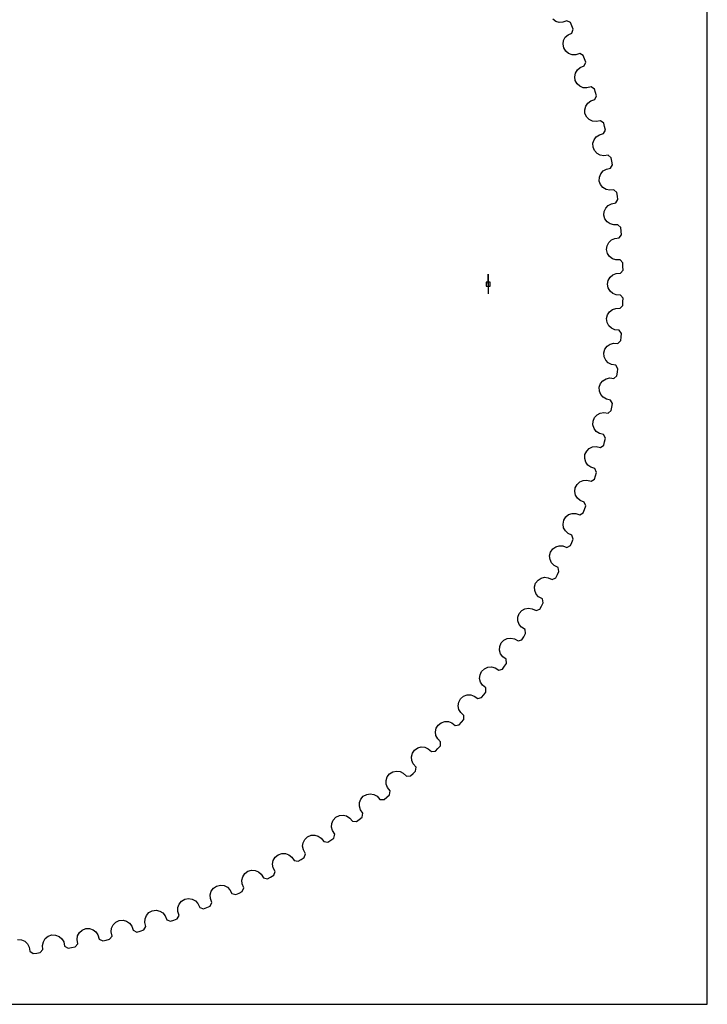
# Model space of a CAD drawing. Extents: x 0 to 216, y 0 to 279.
# Tile 2 of 3: x 115 to 216, y 0 to 144. Entities that reach past the tile are written whole.
import ezdxf

# ---------------------------------------------------------------- set-up
doc = ezdxf.new("R2010")
doc.units = 0

msp = doc.modelspace()

# ---------------------------------------------------------------- linework, layer by layer
at = {"layer": 'annotation', "color": 1}
for p, q in [((183.902263, 105.131257), (183.902263, 106.560007)), ((183.902263, 105.131257), (183.902263, 106.560007)), ((183.902263, 106.560007), (183.902263, 105.131257)), ((183.902263, 105.131257), (183.902263, 103.702507))]:
    msp.add_line(p, q, dxfattribs=at)
at = {"layer": 'boundary', "color": 5}
for p, q in [((193.76127, 143.476061), (193.32373, 143.793762)), ((194.270093, 143.321359), (193.76127, 143.476061)), ((194.807343, 143.351029), (194.270093, 143.321359)), ((195.398858, 143.566639), (194.807343, 143.351029)), ((195.922244, 143.293291), (195.398858, 143.566639)), ((196.12568, 142.810767), (195.922244, 143.293291)), ((196.319497, 142.332454), (196.12568, 142.810767)), ((196.138027, 141.782127), (196.319497, 142.332454)), ((194.915628, 140.685468), (195.165067, 141.15507)), ((195.165067, 141.15507), (195.567259, 141.516406)), ((195.567259, 141.516406), (196.138027, 141.782127)), ((194.831647, 140.15145), (194.915628, 140.685468)), ((194.928443, 139.598175), (194.831647, 140.15145)), ((195.228275, 139.123103), (194.928443, 139.598175)), ((195.646632, 138.785014), (195.228275, 139.123103)), ((196.146638, 138.603857), (195.646632, 138.785014)), ((196.684717, 138.605311), (196.146638, 138.603857)), ((197.286715, 138.789789), (196.684717, 138.605311)), ((197.795042, 138.489359), (197.286715, 138.789789)), ((197.972958, 137.996779), (197.795042, 138.489359)), ((198.141508, 137.508989), (197.972958, 137.996779)), ((196.927054, 136.393667), (197.347619, 136.733438)), ((197.347619, 136.733438), (197.931455, 136.968964)), ((197.931455, 136.968964), (198.141508, 137.508989)), ((196.541516, 135.408839), (196.653304, 135.937817)), ((196.609262, 134.851353), (196.541516, 135.408839)), ((196.653304, 135.937817), (196.927054, 136.393667)), ((196.883812, 134.3612), (196.609262, 134.851353)), ((197.283911, 134.001631), (196.883812, 134.3612)), ((197.773749, 133.794636), (197.283911, 134.001631)), ((198.311205, 133.767866), (197.773749, 133.794636)), ((198.92202, 133.920598), (198.311205, 133.767866)), ((199.413839, 133.59405), (198.92202, 133.920598)), ((199.565813, 133.092863), (199.413839, 133.59405)), ((199.470582, 132.068543), (199.708587, 132.596822)), ((199.708587, 132.596822), (199.565813, 133.092863)), ((198.00081, 130.583332), (198.140213, 131.105717)), ((198.140213, 131.105717), (198.437431, 131.546561)), ((198.437431, 131.546561), (198.875123, 131.863934)), ((198.875123, 131.863934), (199.470582, 132.068543)), ((198.039293, 130.022987), (198.00081, 130.583332)), ((198.287828, 129.519199), (198.039293, 130.022987)), ((198.668547, 129.139182), (198.287828, 129.519199)), ((199.146861, 128.906871), (198.668547, 129.139182)), ((199.682142, 128.851984), (199.146861, 128.906871)), ((200.300115, 128.972548), (199.682142, 128.851984)), ((200.774265, 128.62064), (200.300115, 128.972548)), ((200.899779, 128.112199), (200.774265, 128.62064)), ((201.016372, 127.609439), (200.899779, 128.112199)), ((199.372094, 126.202442), (199.691949, 126.627143)), ((199.691949, 126.627143), (200.145728, 126.921178)), ((200.145728, 126.921178), (200.751039, 127.094347)), ((200.751039, 127.094347), (201.016372, 127.609439)), ((199.205687, 125.688006), (199.372094, 126.202442)), ((199.21471, 125.126459), (199.205687, 125.688006)), ((199.436507, 124.610389), (199.21471, 125.126459)), ((199.796894, 124.210952), (199.436507, 124.610389)), ((200.262345, 123.953843), (199.796894, 124.210952)), ((200.793999, 123.871046), (200.262345, 123.953843)), ((201.417471, 123.95903), (200.793999, 123.871046)), ((201.872604, 123.582929), (201.417471, 123.95903)), ((201.769515, 122.059871), (202.061347, 122.56033)), ((201.971242, 123.068582), (201.872604, 123.582929)), ((202.061347, 122.56033), (201.971242, 123.068582)), ((200.132183, 120.175156), (200.152528, 120.73645)), ((200.152528, 120.73645), (200.345717, 121.241388)), ((200.345717, 121.241388), (200.689408, 121.650654)), ((200.689408, 121.650654), (201.155895, 121.918555)), ((201.155895, 121.918555), (201.769515, 122.059871)), ((200.326719, 119.648046), (200.132183, 120.175156)), ((200.665651, 119.230324), (200.326719, 119.648046)), ((201.117096, 118.949249), (200.665651, 119.230324)), ((201.643765, 118.838851), (201.117096, 118.949249)), ((202.270865, 118.894048), (201.643765, 118.838851)), ((202.705629, 118.494612), (202.270865, 118.894048)), ((202.777286, 117.97571), (202.705629, 118.494612)), ((202.840704, 117.463502), (202.777286, 117.97571)), ((201.058393, 116.236137), (201.422969, 116.626864)), ((201.422969, 116.626864), (201.902942, 116.87007)), ((201.902942, 116.87007), (202.522999, 116.979015)), ((202.522999, 116.979015), (202.840704, 117.463502)), ((200.789331, 115.182545), (200.839046, 115.741949)), ((200.956087, 114.646041), (200.789331, 115.182545)), ((200.839046, 115.741949), (201.058393, 116.236137)), ((201.272627, 114.211152), (200.956087, 114.646041)), ((201.70872, 113.906823), (201.272627, 114.211152)), ((202.228849, 113.768941), (201.70872, 113.906823)), ((202.858026, 113.79128), (202.228849, 113.768941)), ((203.271373, 113.369599), (202.858026, 113.79128)), ((203.009615, 111.865693), (203.352267, 112.33293)), ((203.315743, 112.847744), (203.271373, 113.369599)), ((203.352267, 112.33293), (203.315743, 112.847744)), ((201.184278, 110.162415), (201.263261, 110.718484)), ((201.263261, 110.718484), (201.508163, 111.200463)), ((201.508163, 111.200463), (201.892678, 111.571563)), ((201.892678, 111.571563), (202.38469, 111.789327)), ((202.38469, 111.789327), (203.009615, 111.865693)), ((201.322734, 109.617919), (201.184278, 110.162415)), ((201.618, 109.165106), (201.322734, 109.617919)), ((202.03565, 108.840327), (201.618, 109.165106)), ((202.547798, 108.675406), (202.03565, 108.840327)), ((203.177393, 108.664781), (202.547798, 108.675406)), ((203.56797, 108.222056), (203.177393, 108.664781)), ((203.584949, 107.698591), (203.56797, 108.222056)), ((201.693663, 106.148175), (202.097177, 106.498635)), ((202.097177, 106.498635), (202.599775, 106.690345)), ((202.599775, 106.690345), (203.227916, 106.733913)), ((203.227916, 106.733913), (203.594484, 107.182571)), ((203.594484, 107.182571), (203.584949, 107.698591)), ((201.316006, 105.12849), (201.423837, 105.679666)), ((201.42563, 104.577505), (201.316006, 105.12849)), ((201.423837, 105.679666), (201.693663, 106.148175)), ((201.696958, 104.109855), (201.42563, 104.577505)), ((202.096971, 103.763663), (201.696958, 104.109855)), ((202.599775, 103.572169), (202.096971, 103.763663)), ((203.227916, 103.528602), (202.599775, 103.572169)), ((203.594804, 103.066035), (203.227916, 103.528602)), ((203.566923, 102.026596), (203.584386, 102.54241)), ((203.584386, 102.54241), (203.594804, 103.066035)), ((201.184082, 100.09457), (201.320668, 100.639352)), ((201.320668, 100.639352), (201.614589, 101.093097)), ((201.614589, 101.093097), (202.035862, 101.42196)), ((202.035862, 101.42196), (202.547798, 101.587109)), ((202.547798, 101.587109), (203.177393, 101.597734)), ((203.177393, 101.597734), (203.566923, 102.026596)), ((201.264774, 99.538598), (201.184082, 100.09457)), ((201.511129, 99.057404), (201.264774, 99.538598)), ((201.892466, 98.690744), (201.511129, 99.057404)), ((202.38469, 98.473187), (201.892466, 98.690744)), ((203.009615, 98.396822), (202.38469, 98.473187)), ((203.351862, 97.915677), (203.009615, 98.396822)), ((203.314054, 97.393316), (203.351862, 97.915677)), ((201.271047, 96.049087), (201.708926, 96.355453)), ((201.708926, 96.355453), (202.228849, 96.493574)), ((202.228849, 96.493574), (202.858026, 96.471235)), ((202.858026, 96.471235), (203.269601, 96.879117)), ((203.269601, 96.879117), (203.314054, 97.393316)), ((200.788816, 95.074464), (200.953751, 95.611344)), ((200.840267, 94.514991), (200.788816, 95.074464)), ((200.953751, 95.611344), (201.271047, 96.049087)), ((201.061122, 94.021574), (200.840267, 94.514991)), ((201.422764, 93.635443), (201.061122, 94.021574)), ((201.902943, 93.392445), (201.422764, 93.635443)), ((202.522999, 93.2835), (201.902943, 93.392445)), ((202.839571, 92.785065), (202.522999, 93.2835)), ((202.703139, 91.754234), (202.774476, 92.265467)), ((202.774476, 92.265467), (202.839571, 92.785065)), ((200.13136, 90.081944), (200.324122, 90.60945)), ((200.324122, 90.60945), (200.66596, 91.031879)), ((200.66596, 91.031879), (201.117198, 91.312956)), ((201.117198, 91.312956), (201.643765, 91.423664)), ((201.643765, 91.423664), (202.270865, 91.368466)), ((202.270865, 91.368466), (202.703139, 91.754234)), ((200.153467, 89.520522), (200.13136, 90.081944)), ((200.348304, 89.016276), (200.153467, 89.520522)), ((200.689202, 88.611757), (200.348304, 89.016276)), ((201.155895, 88.34396), (200.689202, 88.611757)), ((201.769514, 88.202644), (201.155895, 88.34396)), ((202.059491, 87.688312), (201.769514, 88.202644)), ((201.967321, 87.172773), (202.059491, 87.688312)), ((199.797106, 86.051252), (200.262448, 86.308465)), ((200.262448, 86.308465), (200.793999, 86.391469)), ((200.793999, 86.391469), (201.417471, 86.303485)), ((201.417471, 86.303485), (201.869402, 86.666068)), ((201.869402, 86.666068), (201.967321, 87.172773)), ((199.206232, 84.568913), (199.213585, 85.130595)), ((199.213585, 85.130595), (199.433663, 85.647361)), ((199.433663, 85.647361), (199.797106, 86.051252)), ((199.374415, 84.055077), (199.206232, 84.568913)), ((199.69366, 83.633204), (199.374415, 84.055077)), ((200.145728, 83.341337), (199.69366, 83.633204)), ((200.751038, 83.168168), (200.145728, 83.341337)), ((201.013799, 82.639423), (200.751038, 83.168168)), ((200.770359, 81.628543), (200.894754, 82.12939)), ((200.894754, 82.12939), (201.013799, 82.639423)), ((198.037873, 80.234138), (198.284744, 80.738615)), ((198.284744, 80.738615), (198.668753, 81.123022)), ((198.668753, 81.123022), (199.146964, 81.355436)), ((199.146964, 81.355436), (199.682142, 81.410531)), ((199.682142, 81.410531), (200.300115, 81.289966)), ((200.300115, 81.289966), (200.770359, 81.628543)), ((198.001164, 79.67355), (198.037873, 80.234138)), ((198.142181, 79.15158), (198.001164, 79.67355)), ((198.438928, 78.71369), (198.142181, 79.15158)), ((198.875123, 78.398581), (198.438928, 78.71369)), ((199.470581, 78.193973), (198.875123, 78.398581)), ((199.705302, 77.652194), (199.470581, 78.193973)), ((199.559698, 77.149015), (199.705302, 77.652194)), ((196.880481, 75.896793), (197.284117, 76.260572)), ((197.284117, 76.260572), (197.773852, 76.467567)), ((197.773852, 76.467567), (198.311204, 76.494648)), ((198.311204, 76.494648), (198.92202, 76.341917)), ((198.92202, 76.341917), (199.409242, 76.655356)), ((199.409242, 76.655356), (199.559698, 77.149015)), ((196.541574, 74.848023), (196.60754, 75.40586)), ((196.655012, 74.319367), (196.541574, 74.848023)), ((196.60754, 75.40586), (196.880481, 75.896793)), ((196.930335, 73.864598), (196.655012, 74.319367)), ((197.347619, 73.529077), (196.930335, 73.864598)), ((197.931455, 73.293551), (197.347619, 73.529077)), ((197.789766, 71.760202), (197.965773, 72.245449)), ((198.137522, 72.740219), (197.931455, 73.293551)), ((197.965773, 72.245449), (198.137522, 72.740219)), ((194.83141, 70.105406), (194.926433, 70.659143)), ((194.926433, 70.659143), (195.224718, 71.135081)), ((195.224718, 71.135081), (195.646844, 71.477186)), ((195.646844, 71.477186), (196.146741, 71.658343)), ((196.146741, 71.658343), (196.684717, 71.657205)), ((196.684717, 71.657205), (197.286715, 71.472726)), ((197.286715, 71.472726), (197.789766, 71.760202)), ((194.917065, 69.571618), (194.83141, 70.105406)), ((195.168228, 69.10301), (194.917065, 69.571618)), ((195.567258, 68.746109), (195.168228, 69.10301)), ((196.138027, 68.480388), (195.567258, 68.746109)), ((196.117445, 67.431866), (196.314819, 67.91698)), ((196.314819, 67.91698), (196.138027, 68.480388)), ((192.999212, 66.006848), (193.322026, 66.46655)), ((193.322026, 66.46655), (193.761482, 66.786145)), ((193.761482, 66.786145), (194.270196, 66.940844)), ((194.270196, 66.940844), (194.807343, 66.911485)), ((194.807343, 66.911485), (195.398858, 66.695876)), ((195.398858, 66.695876), (195.916302, 66.956567)), ((195.916302, 66.956567), (196.117445, 67.431866)), ((192.87535, 65.458874), (192.999212, 66.006848)), ((192.932895, 64.921405), (192.87535, 65.458874)), ((193.159187, 64.440206), (192.932895, 64.921405)), ((193.539027, 64.062946), (193.159187, 64.440206)), ((194.097453, 63.76536), (193.539027, 64.062946)), ((194.242179, 63.195867), (194.097453, 63.76536)), ((190.831277, 61.461846), (191.179602, 61.905953)), ((191.179602, 61.905953), (191.633118, 62.200103)), ((191.633118, 62.200103), (192.149311, 62.328032)), ((192.149311, 62.328032), (192.68418, 62.270659)), ((192.68418, 62.270659), (193.263656, 62.024238)), ((193.263656, 62.024238), (193.793932, 62.257629)), ((193.793932, 62.257629), (194.0197, 62.721758)), ((194.0197, 62.721758), (194.242179, 63.195867)), ((190.678785, 60.921085), (190.831277, 61.461846)), ((190.708212, 60.381288), (190.678785, 60.921085)), ((190.908999, 59.888942), (190.708212, 60.381288)), ((191.26852, 59.492264), (190.908999, 59.888942)), ((191.81064, 59.16592), (191.26852, 59.492264)), ((191.925415, 58.589636), (191.81064, 59.16592)), ((188.799424, 57.461747), (189.267782, 57.731825)), ((189.267782, 57.731825), (189.789886, 57.83247)), ((189.789886, 57.83247), (190.321013, 57.747183)), ((190.321013, 57.747183), (190.886803, 57.470879)), ((190.886803, 57.470879), (191.428662, 57.676155)), ((191.428662, 57.676155), (191.678355, 58.127783)), ((191.678355, 58.127783), (191.925415, 58.589636)), ((188.247819, 56.504494), (188.428345, 57.036487)), ((188.24883, 55.96382), (188.247819, 56.504494)), ((188.428345, 57.036487), (188.799424, 57.461747)), ((188.423597, 55.461674), (188.24883, 55.96382)), ((188.761969, 55.046815), (188.423597, 55.461674)), ((189.286216, 54.69245), (188.761969, 55.046815)), ((189.37065, 54.110951), (189.286216, 54.69245)), ((186.189948, 53.148275), (186.671792, 53.393348)), ((186.671792, 53.393348), (187.198462, 53.4666)), ((187.198462, 53.4666), (187.724399, 53.35361)), ((187.724399, 53.35361), (188.274935, 53.048051)), ((188.274935, 53.048051), (188.826741, 53.224691)), ((188.826741, 53.224691), (189.099821, 53.662692)), ((189.099821, 53.662692), (189.37065, 54.110951)), ((185.561711, 51.681238), (185.588915, 52.221131)), ((185.588915, 52.221131), (185.797041, 52.743006)), ((185.797041, 52.743006), (186.189948, 53.148275)), ((185.709933, 51.170544), (185.561711, 51.681238)), ((186.02612, 50.738526), (185.709933, 51.170544)), ((186.531031, 50.357293), (186.02612, 50.738526)), ((186.58493, 49.772154), (186.531031, 50.357293)), ((182.944749, 48.593031), (183.358326, 48.977157)), ((183.358326, 48.977157), (183.852312, 49.196808)), ((183.852312, 49.196808), (184.381992, 49.24236)), ((184.381992, 49.24236), (184.901401, 49.10198)), ((184.901401, 49.10198), (185.435119, 48.768092)), ((185.435119, 48.768092), (185.997682, 48.91781)), ((185.997682, 48.91781), (186.291079, 49.338637)), ((186.291079, 49.338637), (186.58493, 49.772154)), ((182.654197, 47.545068), (182.709634, 48.082827)), ((182.775462, 47.027374), (182.654197, 47.545068)), ((182.709634, 48.082827), (182.944749, 48.593031)), ((183.068536, 46.579344), (182.775462, 47.027374)), ((183.552869, 46.172175), (183.068536, 46.579344)), ((183.576049, 45.584973), (183.552869, 46.172175)), ((179.617642, 44.100893), (179.879126, 44.598073)), ((179.879126, 44.598073), (180.312243, 44.960118)), ((180.312243, 44.960118), (180.81702, 45.153523)), ((180.81702, 45.153523), (181.348462, 45.17126)), ((181.348462, 45.17126), (181.859768, 45.003902)), ((181.859768, 45.003902), (182.375234, 44.64252)), ((182.375234, 44.64252), (182.944961, 44.762565)), ((182.944961, 44.762565), (183.259895, 45.167537)), ((183.259895, 45.167537), (183.576049, 45.584973)), ((179.534102, 43.566721), (179.617642, 44.100893)), ((179.628181, 43.043373), (179.534102, 43.566721)), ((179.897418, 42.580667), (179.628181, 43.043373)), ((180.35972, 42.148712), (179.897418, 42.580667)), ((180.352196, 41.56112), (180.35972, 42.148712)), ((176.21011, 39.757187), (176.321469, 40.286225)), ((176.321469, 40.286225), (176.608593, 40.769025)), ((176.608593, 40.769025), (177.060091, 41.107846)), ((177.060091, 41.107846), (177.57431, 41.274581)), ((177.57431, 41.274581), (178.105855, 41.264619)), ((178.105855, 41.264619), (178.607726, 41.070699)), ((178.607726, 41.070699), (179.10368, 40.682751)), ((179.10368, 40.682751), (179.678809, 40.772916)), ((179.678809, 40.772916), (180.014473, 41.160717)), ((180.014473, 41.160717), (180.352196, 41.56112)), ((176.276612, 39.229641), (176.21011, 39.757187)), ((176.530278, 38.7441), (176.276612, 39.229641)), ((173.142176, 37.116373), (173.610708, 37.431126)), ((173.610708, 37.431126), (174.133017, 37.57078)), ((174.133017, 37.57078), (174.66332, 37.532907)), ((174.66332, 37.532907), (175.154394, 37.31305)), ((176.960399, 38.297921), (176.530278, 38.7441)), ((176.563938, 37.329364), (176.92211, 37.711506)), ((176.92211, 37.711506), (176.960399, 38.297921)), ((172.691269, 36.126752), (172.830128, 36.649295)), ((172.730069, 35.596457), (172.691269, 36.126752)), ((172.830128, 36.649295), (173.142176, 37.116373)), ((175.154394, 37.31305), (175.629292, 36.899685)), ((175.629292, 36.899685), (176.208357, 36.959552)), ((176.208357, 36.959552), (176.563938, 37.329364)), ((172.957958, 35.098364), (172.730069, 35.596457)), ((173.36415, 34.630255), (172.957958, 35.098364)), ((173.302962, 34.054158), (173.36415, 34.630255)), ((168.987228, 32.685572), (169.153274, 33.200073)), ((169.153274, 33.200073), (169.489313, 33.65018)), ((169.489313, 33.65018), (169.973726, 33.940024)), ((169.973726, 33.940024), (170.502576, 34.052087)), ((170.502576, 34.052087), (171.030281, 33.986508)), ((171.030281, 33.986508), (171.509116, 33.741229)), ((171.509116, 33.741229), (171.961699, 33.303586)), ((171.961699, 33.303586), (172.543155, 33.333048)), ((172.543155, 33.333048), (172.925393, 33.691117)), ((172.925393, 33.691117), (173.302962, 34.054158)), ((168.998327, 32.153987), (168.987228, 32.685572)), ((169.199786, 31.644599), (168.998327, 32.153987)), ((169.580926, 31.155803), (169.199786, 31.644599)), ((165.30097, 29.947988), (165.662331, 30.382004)), ((165.662331, 30.382004), (166.159012, 30.643992)), ((166.159012, 30.643992), (166.693046, 30.728241)), ((166.693046, 30.728241), (167.2165, 30.635175)), ((167.2165, 30.635175), (167.681848, 30.365097)), ((167.681848, 30.365097), (168.102171, 29.913883)), ((168.693166, 29.903382), (169.093663, 30.241001)), ((169.093663, 30.241001), (169.489599, 30.583706)), ((169.489599, 30.583706), (169.580926, 31.155803)), ((165.091436, 28.911453), (165.108244, 29.442887)), ((165.266038, 28.392156), (165.091436, 28.911453)), ((165.108244, 29.442887), (165.30097, 29.947988)), ((168.102171, 29.913883), (168.693166, 29.903382)), ((161.2837, 26.901977), (161.667287, 27.316415)), ((161.667287, 27.316415), (162.177043, 27.552042)), ((162.177043, 27.552042), (162.71471, 27.608276)), ((162.71471, 27.608276), (163.232556, 27.487923)), ((163.232556, 27.487923), (163.68317, 27.193979)), ((165.086482, 26.996013), (165.49995, 27.317655)), ((165.620997, 27.884189), (165.266038, 28.392156)), ((165.49995, 27.317655), (165.620997, 27.884189)), ((161.0202, 25.877799), (161.064812, 26.407623)), ((161.167395, 25.350148), (161.0202, 25.877799)), ((161.064812, 26.407623), (161.2837, 26.901977)), ((163.68317, 27.193979), (164.079305, 26.721328)), ((164.079305, 26.721328), (164.668963, 26.679971)), ((164.668963, 26.679971), (165.086482, 26.996013)), ((157.112561, 24.070333), (157.517231, 24.464252)), ((157.517231, 24.464252), (158.038711, 24.6729)), ((158.038711, 24.6729), (158.578558, 24.700811)), ((158.578558, 24.700811), (159.089452, 24.553581)), ((159.089452, 24.553581), (159.523989, 24.236395)), ((161.495261, 24.824258), (161.167395, 25.350148)), ((161.344705, 24.264833), (161.495261, 24.824258)), ((156.795817, 23.061416), (156.86803, 23.588171)), ((156.915183, 22.526804), (156.795817, 23.061416)), ((156.86803, 23.588171), (157.112561, 24.070333)), ((159.523989, 24.236395), (159.894814, 23.743727)), ((159.894814, 23.743727), (160.481452, 23.671549)), ((160.481452, 23.671549), (160.91505, 23.965282)), ((160.91505, 23.965282), (161.344705, 24.264833)), ((152.798867, 21.460942), (153.22368, 21.833084)), ((153.22368, 21.833084), (153.75533, 22.014135)), ((153.75533, 22.014135), (154.295901, 22.013826)), ((154.295901, 22.013826), (154.798393, 21.840042)), ((154.798393, 21.840042), (155.213775, 21.502601)), ((157.215135, 21.984404), (156.915183, 22.526804)), ((157.03549, 21.433623), (157.215135, 21.984404)), ((152.429801, 20.469984), (152.529518, 20.992222)), ((152.521009, 19.929877), (152.429801, 20.469984)), ((152.529518, 20.992222), (152.798867, 21.460942)), ((155.213775, 21.502601), (155.560309, 20.989069)), ((155.560309, 20.989069), (156.142351, 20.886303)), ((156.142351, 20.886303), (156.590683, 21.157011)), ((156.590683, 21.157011), (157.03549, 21.433623)), ((148.061107, 18.626928), (148.354644, 19.080856)), ((148.354644, 19.080856), (148.79825, 19.430293)), ((148.79825, 19.430293), (149.338618, 19.58333)), ((149.338618, 19.58333), (149.878459, 19.554692)), ((149.878459, 19.554692), (150.371204, 19.354758)), ((150.371204, 19.354758), (150.768432, 18.996146)), ((150.768432, 18.996146), (151.087524, 18.465139)), ((152.125309, 18.578964), (152.583915, 18.831928)), ((152.792141, 19.372503), (152.521009, 19.929877)), ((152.583915, 18.831928), (152.792141, 19.372503)), ((143.791842, 16.936721), (144.253197, 17.262402)), ((144.253197, 17.262402), (144.800823, 17.38691)), ((144.800823, 17.38691), (145.338387, 17.330052)), ((145.338387, 17.330052), (145.820022, 17.10469)), ((147.934093, 18.110561), (148.061107, 18.626928)), ((147.996919, 17.566429), (147.934093, 18.110561)), ((148.238614, 16.995629), (147.996919, 17.566429)), ((151.087524, 18.465139), (151.663389, 18.332025)), ((151.663389, 18.332025), (152.125309, 18.578964)), ((143.32114, 15.989682), (143.474936, 16.498733)), ((143.355459, 15.443019), (143.32114, 15.989682)), ((143.474936, 16.498733), (143.791842, 16.936721)), ((145.820022, 17.10469), (146.197868, 16.72573)), ((146.197868, 16.72573), (146.48879, 16.178783)), ((146.48879, 16.178783), (147.056905, 16.015767)), ((147.056905, 16.015767), (147.531074, 16.238119)), ((147.531074, 16.238119), (148.002338, 16.46669)), ((148.002338, 16.46669), (148.238614, 16.995629)), ((138.603495, 14.113152), (138.783758, 14.613435)), ((138.783758, 14.613435), (139.125131, 15.036199)), ((139.125131, 15.036199), (139.600853, 15.335327)), ((139.600853, 15.335327), (140.154292, 15.430998)), ((140.154292, 15.430998), (140.68812, 15.346119)), ((140.68812, 15.346119), (141.157304, 15.095862)), ((141.157304, 15.095862), (141.514824, 14.697586)), ((141.514824, 14.697586), (141.776668, 14.136215)), ((143.303307, 14.344454), (143.566807, 14.860412)), ((143.566807, 14.860412), (143.355459, 15.443019)), ((133.794131, 12.486064), (134.000249, 12.976224)), ((134.000249, 12.976224), (134.363327, 13.380553)), ((134.363327, 13.380553), (134.854095, 13.654368)), ((134.854095, 13.654368), (135.411683, 13.720982)), ((135.411683, 13.720982), (135.940426, 13.608307)), ((135.940426, 13.608307), (136.395816, 13.33376)), ((136.395816, 13.33376), (136.731981, 12.917307)), ((138.499581, 12.471131), (138.789785, 12.972551)), ((138.609101, 13.565429), (138.603495, 14.113152)), ((138.789785, 12.972551), (138.609101, 13.565429)), ((141.776668, 14.136215), (142.335567, 13.943643)), ((142.335567, 13.943643), (142.820736, 14.140887)), ((142.820736, 14.140887), (143.303307, 14.344454)), ((128.906226, 11.112983), (129.137677, 11.591663)), ((129.137677, 11.591663), (129.52142, 11.976424)), ((129.52142, 11.976424), (130.025782, 12.224192)), ((130.025782, 12.224192), (130.586172, 12.261539)), ((130.586172, 12.261539), (131.108275, 12.121261)), ((131.108275, 12.121261), (131.548616, 11.823272)), ((131.548616, 11.823272), (131.862604, 11.389875)), ((133.771004, 11.93876), (133.794131, 12.486064)), ((133.920425, 11.337253), (133.771004, 11.93876)), ((136.731981, 12.917307), (136.964125, 12.343055)), ((136.964125, 12.343055), (137.51213, 12.121467)), ((137.51213, 12.121467), (138.006946, 12.293083)), ((138.006946, 12.293083), (138.499581, 12.471131)), ((119.650435, 9.937292), (120.178037, 10.131006)), ((120.178037, 10.131006), (120.739257, 10.109526)), ((120.739257, 10.109526), (121.243825, 9.915497)), ((123.953058, 9.997537), (124.20933, 10.4634)), ((124.20933, 10.4634), (124.612697, 10.827627)), ((124.612697, 10.827627), (125.129301, 11.048628)), ((125.129301, 11.048628), (125.690832, 11.056513)), ((125.690832, 11.056513), (126.204945, 10.889251)), ((126.204945, 10.889251), (126.629102, 10.568649)), ((126.629102, 10.568649), (126.91998, 10.119336)), ((126.91998, 10.119336), (127.090789, 9.523913)), ((128.854461, 10.567676), (128.906226, 11.112983)), ((128.972205, 9.95917), (128.854461, 10.567676)), ((131.862604, 11.389875), (132.064338, 10.804168)), ((132.064338, 10.804168), (132.599981, 10.554224)), ((132.599981, 10.554224), (133.103203, 10.699691)), ((133.103203, 10.699691), (133.604347, 10.851801)), ((133.604347, 10.851801), (133.920425, 11.337253)), ((115.185457, 9.473706), (115.744726, 9.422861)), ((115.744726, 9.422861), (116.238503, 9.202695)), ((116.238503, 9.202695), (116.625116, 8.841656)), ((116.625116, 8.841656), (116.869144, 8.362233)), ((118.839985, 8.605865), (118.948328, 9.142831)), ((118.948328, 9.142831), (119.228589, 9.59473)), ((119.228589, 9.59473), (119.650435, 9.937292)), ((121.243825, 9.915497), (121.648797, 9.575123)), ((121.648797, 9.575123), (121.917493, 9.109227)), ((121.917493, 9.109227), (122.056967, 8.505608)), ((123.593496, 8.391941), (123.95852, 8.841836)), ((123.872854, 9.455706), (123.953058, 9.997537)), ((123.95852, 8.841836), (123.872854, 9.455706)), ((127.090789, 9.523913), (127.612611, 9.246273)), ((127.612611, 9.246273), (128.122679, 9.36518)), ((128.122679, 9.36518), (128.631086, 9.490832)), ((128.631086, 9.490832), (128.972205, 9.95917)), ((116.869144, 8.362233), (116.976777, 7.752256)), ((116.976777, 7.752256), (117.466774, 7.421609)), ((117.466774, 7.421609), (117.986387, 7.486563)), ((117.986387, 7.486563), (118.505273, 7.558362)), ((118.505273, 7.558362), (118.89337, 7.988474)), ((118.89337, 7.988474), (118.839985, 8.605865)), ((122.056967, 8.505608), (122.56361, 8.201134)), ((122.56361, 8.201134), (123.079175, 8.293164)), ((123.079175, 8.293164), (123.593496, 8.391941))]:
    msp.add_line(p, q, dxfattribs=at)
at = {"layer": 'frame', "color": 5}
for p, q in [((215.9, 0), (215.9, 279.4)), ((0, 0), (215.9, 0))]:
    msp.add_line(p, q, dxfattribs=at)
at = {"layer": 'hole', "color": 5}
for p, q in [((184.188013, 105.417007), (183.616513, 105.417007)), ((183.616513, 105.417007), (183.616513, 104.845507)), ((184.188013, 104.845507), (184.188013, 105.417007)), ((183.616513, 104.845507), (184.188013, 104.845507))]:
    msp.add_line(p, q, dxfattribs=at)

doc.saveas('drawing.dxf')
